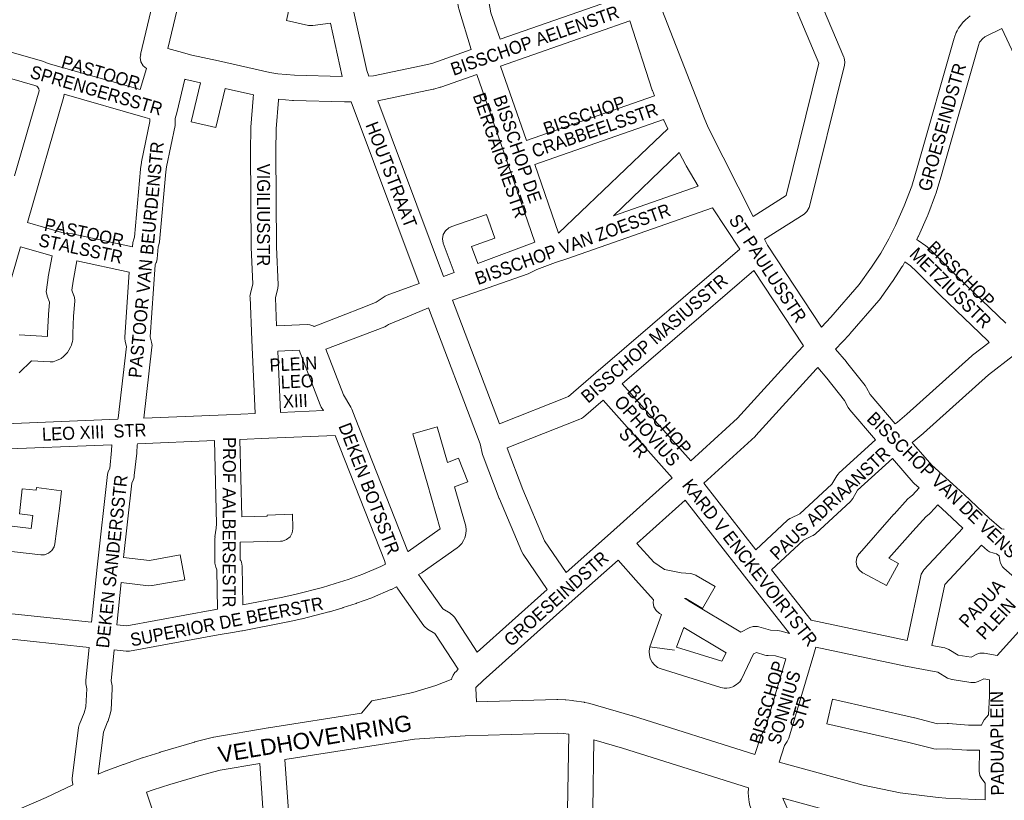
# Model space of a CAD drawing. Header units: metres. Extents: x 123817 to 142006, y 393105 to 406084.
# Tile 92 of 138: x 133835 to 134419, y 397649 to 398112. Entities that reach past the tile are written whole.
import ezdxf
from ezdxf.enums import TextEntityAlignment as Align

# ---------------------------------------------------------------- set-up
doc = ezdxf.new("R2010")
doc.units = ezdxf.units.M
doc.header["$MEASUREMENT"] = 0
doc.styles.add('Style-Arial', font='arial.ttf')

msp = doc.modelspace()

# ---------------------------------------------------------------- linework, layer by layer
at = {"color": 9, "linetype": 'Continuous', "lineweight": 0, "flags": 128}
for points in [[(134076.18, 398232.94), (134075.49, 398236.36), (134069.6, 398235.2), (134069.46, 398235.18), (134068.64, 398235.08), (134057.83, 398234.39), (134048.36, 398232.4), (134048.12, 398232.36), (134047.08, 398232.25), (134021.54, 398231.37), (134021.79, 398224.99), (134023.28, 398188.16), (134028.68, 398138.71), (134032.87, 398119.85), (134032.87, 398119.85), (134032.87, 398119.85), (134041.34, 398081.69), (134042.47, 398078.47), (134045.39, 398078.54), (134077.28, 398085.23), (134080.57, 398086.14), (134103.27, 398094.16)], [(134120.52, 398100.24), (134114.95, 398116.02), (134107.93, 398155.32), (134155.64, 398165.33), (134177.48, 398169.72), (134183.44, 398151.29), (134183.53, 398151.03), (134184.83, 398148.78), (134185.39, 398148.18), (134188.08, 398145.61), (134194.43, 398126.16), (134120.52, 398100.24)], [(133922.72, 398156.88), (133907.12, 398091.15), (133907.24, 398091.22), (133906.92, 398089.42), (133907.37, 398086.85), (133908.67, 398084.6), (133910.63, 398082.96), (133906.89, 398070.37), (133852.38, 398085.9), (133849.5, 398086.99), (133848.91, 398087.19), (133739.9, 398118.61)], [(133937.79, 398155.41), (133923.39, 398094.76), (133929.78, 398093.03), (133937.51, 398090.94), (133953.33, 398087.39), (133983.86, 398080.56), (133988.55, 398079.84), (133998.45, 398078.9), (134026.76, 398078.15)], [(134026.76, 398078.15), (134019.73, 398109.83), (134009.34, 398108.36), (134006.98, 398108.4), (134006.66, 398108.46), (133993.7, 398111.33), (133996.94, 398125.98)], [(134279.08, 397978.15), (134310.99, 397929.42), (134316.62, 397935.34), (134333.37, 397954.73), (134340.69, 397964.97), (134346.23, 397973.37), (134350.88, 397981.76), (134354.92, 397989.8), (134360.09, 398001.37), (134364.53, 398013.19), (134368.25, 398025.32), (134389.74, 398100.91), (134389.9, 398101.42), (134389.94, 398101.52), (134391, 398104.32), (134391.48, 398105.34), (134392.35, 398106.9), (134393.06, 398107.94), (134395.3, 398110.72), (134395.39, 398110.82), (134396.5, 398111.89), (134399.3, 398114.1)], [(134136.04, 398040.13), (134120.7, 398084.4), (134197.34, 398111.28), (134210.68, 398070.06), (134210.77, 398069.81), (134210.78, 398069.79), (134211.94, 398066.63), (134136.04, 398040.13)], [(134420.34, 397931.78), (134391.9, 397959.13), (134377.83, 397973.19), (134377.66, 397973.35), (134373.73, 397977.05), (134372.97, 397977.67), (134368.38, 397980.96), (134367.76, 397981.36), (134367.53, 397981.49), (134368.4, 397983.21), (134368.55, 397983.53), (134373.88, 397995.46), (134374.06, 397995.89), (134378.65, 398008.13), (134378.68, 398008.2), (134378.8, 398008.56), (134382.62, 398020.99), (134382.66, 398021.15), (134404.08, 398096.5), (134404.83, 398098.48), (134405.12, 398099), (134406.44, 398100.63), (134407.93, 398101.81), (134418.08, 398106.69)], [(133832.44, 398019.33), (133846.89, 398069.67), (133846.73, 398070.88), (133846.04, 398072.02), (133845.69, 398072.4), (133844.46, 398072.86), (133743.2, 398102.05)], [(133908.98, 397875.44), (133958.07, 397877.51), (133958.07, 397877.51), (133958.07, 397877.51), (133975.09, 397878.23), (133973.14, 397922), (133973.14, 397922.01), (133973.14, 397922.01), (133972.05, 397947.27), (133972.04, 397947.6), (133972.36, 397949.39), (133972.26, 397949.4), (133973.66, 397955.06), (133972.8, 397976.68), (133972.79, 397976.92), (133972.33, 398033.76), (133972.33, 398033.82), (133972.34, 398033.96), (133972.58, 398047.63), (133972.6, 398048.08), (133973.96, 398065.41), (133974, 398065.74), (133974.19, 398067.35), (133957.27, 398071.14), (133951.69, 398047.83), (133937.1, 398051.32), (133942.63, 398074.42), (133934.07, 398076.34), (133933.75, 398076.42), (133933.32, 398076.53), (133928.58, 398056.72), (133928.57, 398056.7), (133928.57, 398056.69), (133927.71, 398053.19), (133927.72, 398050.69), (133927.73, 398050.65), (133927.57, 398049.12), (133922.48, 398024.64), (133922.06, 398021.63), (133918.44, 397980.17), (133918.02, 397978.25), (133917.75, 397977.61), (133917.48, 397977.04), (133916.92, 397970.06), (133916.49, 397968.09), (133916.39, 397967.83), (133915.79, 397966.34), (133912.8, 397923.67), (133913.67, 397920.45), (133913.93, 397918.48), (133913.88, 397917.62), (133908.98, 397875.44)], [(134141.08, 397979.8), (134124.33, 398028.12), (134106.56, 398079.41), (134085.32, 398071.91), (134084.83, 398071.76), (134081.07, 398070.71), (134080.6, 398070.6), (134047.86, 398063.73), (134086.84, 397959.58)], [(133902.43, 397977.04), (133902.63, 397979.6), (133903.06, 397981.57), (133903.33, 397982.21), (133903.61, 397982.81), (133907.13, 398023.12), (133907.17, 398023.52), (133907.66, 398026.96), (133907.74, 398027.45), (133912.72, 398051.4), (133912.71, 398053.11), (133909.91, 398053.91), (133861.77, 398067.63), (133861.53, 398066.33), (133840.07, 397991.53), (133861.79, 397985.29), (133864.08, 397985.06), (133864.09, 397985.06), (133864.09, 397985.06), (133866.69, 397984.79), (133867.23, 397984.71), (133867.52, 397984.66), (133902.43, 397977.04)], [(134010.08, 397929.9), (134010, 397929.97), (134007.55, 397930.86), (134005.92, 397930.97), (133987.8, 397930.16), (133987.08, 397946.84), (133988.48, 397952.5), (133988.7, 397954.3), (133988.69, 397954.6), (133987.79, 397977.16), (133987.33, 398033.79), (133987.57, 398047.14), (133988.9, 398064.07), (133988.99, 398064.73), (133997.28, 398063.94), (133997.8, 398063.91), (134028.06, 398063.11), (134028.44, 398063.11), (134032.04, 398063.2), (134072.39, 397955.39), (134053.41, 397948.45), (134052.23, 397947.91), (134051.65, 397947.53), (134046.95, 397944.21)], [(134219.79, 398047.21), (134217.52, 398052.19), (134217.4, 398052.48), (134217.34, 398052.63), (134140.96, 398025.96), (134155.07, 397985.23)], [(134187.57, 397995.59), (134237.91, 398013.15), (134230.71, 398025.26), (134230.51, 398025.62), (134226.64, 398033.01)], [(134093.12, 397961.92), (134086.63, 397979.24), (134086.61, 397979.3), (134086.16, 397981.87), (134086.61, 397984.44), (134087.91, 397986.69), (134089.91, 397988.37), (134091.33, 397988.88), (134091.18, 397988.95), (134112.33, 397996.34), (134117.28, 397982.18), (134103.37, 397977.32), (134107.17, 397967.16)], [(134120.11, 397872.13), (134092.2, 397945.4), (134105.4, 397950.02), (134105.4, 397950.02), (134105.41, 397950.02), (134137.09, 397961.09), (134138.24, 397961.6), (134142.13, 397963.74), (134153.25, 397967.72), (134159.93, 397970.06), (134159.93, 397970.06), (134159.93, 397970.06), (134246.4, 398000.23), (134262.66, 397975.75), (134177.27, 397902.25), (134177.27, 397902.25), (134177.27, 397902.25), (134161.02, 397888.26), (134120.11, 397872.13)], [(133825.24, 397940.06), (133835.92, 397977.11), (133854.64, 397971.74), (133852.39, 397959.25), (133852.35, 397959.01), (133851.26, 397951.61), (133851.18, 397950.52), (133851.64, 397947.95), (133851.67, 397947.87), (133853.02, 397944.29), (133852.46, 397936.91), (133852.45, 397936.72), (133851.9, 397925.79), (133851.89, 397925.41), (133851.93, 397924.69), (133852, 397923.91), (133851.99, 397923.9), (133835.05, 397924.81)], [(133835.12, 397902.43), (133842.36, 397909.4), (133853.56, 397908.79), (133855.27, 397908.9), (133857.31, 397909.57), (133859.56, 397910.7), (133859.96, 397910.91), (133861.49, 397912.07), (133863.28, 397913.84), (133863.75, 397914.35), (133864.68, 397915.75), (133865.82, 397917.99), (133866.2, 397918.85), (133866.44, 397919.66), (133866.74, 397920.89), (133866.92, 397922.06), (133867.02, 397923.32), (133867.04, 397923.9), (133867, 397924.63), (133866.91, 397925.59), (133867.42, 397935.88), (133868.1, 397944.82), (133868.12, 397945.38), (133867.67, 397947.95), (133867.64, 397948.03), (133866.39, 397951.35), (133867.17, 397956.7), (133869.37, 397968.9), (133900.45, 397962.12), (133897.75, 397923.46), (133897.73, 397922.93), (133897.99, 397920.97), (133898.82, 397917.92), (133893.88, 397875.5), (133893.69, 397874.81), (133812.37, 397871.54)], [(134354.68, 397872.14), (134339.8, 397889.47), (134337.73, 397893.5), (134336.93, 397894.74), (134325.9, 397908.61), (134325.78, 397908.76), (134325.76, 397908.78), (134319.31, 397916.4), (134327.61, 397925.14), (134327.85, 397925.4), (134344.94, 397945.18), (134345.01, 397945.26), (134345.37, 397945.72), (134352.98, 397956.36), (134353.14, 397956.59), (134358.91, 397965.35), (134359.21, 397965.85), (134360.5, 397968.16), (134363.82, 397965.78), (134367.31, 397962.5), (134381.35, 397948.47), (134381.45, 397948.36), (134409.65, 397921.24), (134410.39, 397920.37), (134400.64, 397912.89), (134400.18, 397912.51), (134361.62, 397877.79), (134356.03, 397873.12), (134354.68, 397872.14)], [(134233.53, 397850.1), (134192.83, 397895.85), (134270.99, 397963.13), (134300.36, 397918.28), (134297.1, 397914.91), (134296.93, 397914.74), (134261.27, 397875.49), (134233.53, 397850.1)], [(134054.2, 397930.96), (134053.68, 397930.59), (134053.1, 397930.22), (134052, 397929.7), (134017, 397916.43), (134027.44, 397889.28), (134031.91, 397881.99), (134032.52, 397880.76), (134034.48, 397875.65), (134065.75, 397796.33), (134065.78, 397796.35), (134084.86, 397809.74), (134077.06, 397837.09), (134068.72, 397866.08), (134083.14, 397870.22), (134089.2, 397849.15), (134095.69, 397851.69), (134101.17, 397837.73), (134093.35, 397834.66), (134100.01, 397811.33), (134100.29, 397809.27), (134100.27, 397808.72), (134100.14, 397806.96), (134099.71, 397804.95), (134099.49, 397804.4), (134098.76, 397802.8), (134097.68, 397801.09), (134097.25, 397800.63), (134096.01, 397799.38), (134095, 397798.53), (134074.22, 397783.95), (134073.87, 397783.71), (134072.07, 397782.6), (134086.43, 397762.27), (134090.82, 397759.68), (134092.74, 397758.05), (134093.27, 397757.34), (134106.85, 397736.64), (134148.3, 397773.85), (134134, 397794.76), (134133.28, 397796.07), (134120, 397827.48), (134119.9, 397827.73), (134110.31, 397852.84), (134110.27, 397852.95), (134109.99, 397853.9), (134108.59, 397860.22), (134077.83, 397940.99)], [(133990.08, 397878.86), (133988.46, 397915.17), (134001.19, 397915.74), (134013.69, 397883.26), (134014.29, 397882.03), (134015.58, 397879.94), (133990.08, 397878.86)], [(134424.97, 397912.64), (134410, 397901.17), (134371.55, 397866.55), (134371.34, 397866.36), (134365.45, 397861.44), (134365.05, 397861.13), (134364.74, 397860.91), (134365.36, 397860.23), (134365.52, 397860.06), (134376.42, 397847.54), (134384.51, 397840.22), (134395.56, 397830.22), (134395.69, 397830.09), (134410.5, 397816.04), (134417.72, 397809.76), (134419.26, 397809.53), (134419.46, 397809.5)], [(134272.13, 397797.39), (134241.25, 397836.84), (134271.65, 397864.66), (134272.14, 397865.15), (134307.95, 397904.56), (134308.88, 397905.51), (134314.23, 397899.18), (134324.73, 397885.99), (134326.86, 397881.83), (134327.79, 397880.43), (134327.84, 397880.37), (134343.06, 397862.65), (134321.53, 397843.03), (134320.84, 397842.31), (134320.11, 397841.27), (134317.18, 397836.26), (134298.13, 397818.66), (134292.81, 397816.15), (134292.25, 397815.86), (134290.89, 397814.86), (134272.13, 397797.39)], [(134159.59, 397783.91), (134146.81, 397802.61), (134133.86, 397833.2), (134124.52, 397857.68), (134124.5, 397857.74), (134167.7, 397874.77), (134168.7, 397875.25), (134169.85, 397876.07), (134181.46, 397886.06), (134222.43, 397840.02), (134185.96, 397807.28), (134159.59, 397783.91)], [(133899, 397752.17), (133950.54, 397761.68), (133950.6, 397761.69), (133950.69, 397761.71), (133952.83, 397762.06), (133952.41, 397785.54), (133952.14, 397786.04), (133951.73, 397786.98), (133951.27, 397789.47), (133951.13, 397803.88), (133951.13, 397803.96), (133951.3, 397804.93), (133951.19, 397804.94), (133951.88, 397810.17), (133951.88, 397810.17), (133951.88, 397810.17), (133952.21, 397812.66), (133951.07, 397862.2), (133905.41, 397860.28), (133905.18, 397859.34), (133904.93, 397855.13), (133904.9, 397854.74), (133903.43, 397841.42), (133903.31, 397840.65), (133903.07, 397839.55), (133902.79, 397838.58), (133901.96, 397836.96), (133897.1, 397792.83), (133912.37, 397791.04), (133930.65, 397794.35), (133933.32, 397779.58), (133913.94, 397776.08), (133913.91, 397776.08), (133911.74, 397776.01), (133895.53, 397777.91), (133892.99, 397752.8), (133899, 397752.17)], [(133967.79, 397764.61), (133991.59, 397769.25), (133999.38, 397770.97), (134015, 397775.02), (134022.65, 397777.31), (134030.27, 397779.79), (134038.97, 397782.88), (134049.59, 397787.42), (134052.46, 397788.82), (134051.73, 397791), (134022.47, 397865.22), (133983.23, 397863.56), (133983.23, 397863.56), (133983.23, 397863.56), (133966.06, 397862.84), (133967.12, 397816.87), (133982.31, 397817.2), (133982.28, 397817.97), (133997.27, 397818.43), (133997.53, 397810.1), (133997.53, 397809.87), (133997.08, 397807.31), (133995.78, 397805.05), (133993.78, 397803.38), (133991.34, 397802.49), (133990.2, 397802.37), (133966.15, 397801.84), (133966.25, 397791.44), (133966.51, 397790.97), (133966.92, 397790.03), (133967.37, 397787.6), (133967.79, 397764.61)], [(133878.07, 397754.38), (133881.37, 397787), (133881.37, 397787.02), (133881.38, 397787.06), (133887.43, 397842.06), (133887.84, 397843.81), (133888.81, 397845.63), (133889.97, 397856.19), (133890.17, 397859.66), (133818.88, 397856.79)], [(134361.77, 397743.44), (134369.87, 397781.79), (134370.16, 397782.81), (134371.46, 397785.06), (134371.72, 397785.36), (134394.89, 397810.17), (134385.43, 397819.15), (134380.01, 397824.06), (134375.74, 397819.33), (134374.87, 397818.51), (134373.02, 397817.02), (134365.2, 397808.44), (134351, 397792.38), (134356.78, 397789.28), (134349.68, 397776.07), (134335.56, 397783.65), (134335.36, 397783.76), (134333.36, 397785.43), (134332.06, 397787.69), (134331.6, 397790.26), (134332.06, 397792.82), (134333.36, 397795.08), (134333.55, 397795.24), (134333.49, 397795.22), (134354, 397818.41), (134354.07, 397818.49), (134362.32, 397827.55), (134363.17, 397828.35), (134365.01, 397829.83), (134368.89, 397834.12), (134366.02, 397836.72), (134365.4, 397837.35), (134354.28, 397850.12), (134353.05, 397851.46), (134332.48, 397832.72), (134329.57, 397827.73), (134328.84, 397826.69), (134328.19, 397826.01), (134307.46, 397806.86), (134306.12, 397805.87), (134305.57, 397805.58), (134300.26, 397803.08), (134281.41, 397785.53), (134304.92, 397755.5), (134361.77, 397743.44)], [(133814.48, 397813.25), (133842.3, 397810.04), (133843.31, 397817.77), (133835.38, 397818.61), (133836.95, 397833.52), (133845.24, 397832.65), (133845.46, 397834.29), (133860.33, 397832.36), (133859.17, 397823.45), (133856.22, 397800.78), (133855.83, 397799.18), (133854.53, 397796.93), (133852.54, 397795.25), (133850.09, 397794.36), (133847.93, 397794.3), (133812.97, 397798.32)], [(134292.06, 397747.59), (134265.35, 397781.71), (134265.35, 397781.71), (134265.35, 397781.71), (134230.1, 397826.75), (134201.55, 397801.11), (134211.5, 397790.03), (134217.95, 397785.62), (134227.8, 397783.58), (134233.35, 397783.18), (134234.12, 397783.09), (134236.57, 397782.19), (134236.6, 397782.18), (134247.98, 397775.53), (134240.42, 397762.58), (134230.54, 397768.34), (134229.8, 397768.4), (134231.97, 397767.16), (134232, 397767.14), (134232.11, 397767.08), (134263.09, 397748.51), (134268.59, 397751.15), (134270.52, 397751.77), (134273.13, 397751.77), (134273.95, 397751.57), (134280.8, 397749.55), (134285.08, 397749.43), (134286.18, 397749.32), (134287.05, 397749.11), (134292.06, 397747.59)], [(134399.71, 397733.72), (134392.17, 397734.89), (134386.56, 397738.22), (134386.48, 397738.27), (134384.13, 397739.14), (134376.5, 397740.59), (134384.11, 397776.65), (134405.99, 397800.08), (134409.54, 397797), (134410.71, 397796.17), (134413.15, 397795.28), (134413.36, 397795.24), (134414.91, 397795.01), (134416.35, 397793.77), (134416.75, 397790.94), (134417.13, 397789.43), (134418.43, 397787.17), (134419.23, 397786.35), (134439.73, 397768.41)], [(134271.58, 397675.83), (134275.12, 397686.78), (134275.21, 397687.04), (134276.07, 397688.71), (134277.65, 397691.02), (134289.91, 397732.57), (134283.66, 397734.47), (134279.4, 397734.58), (134278.31, 397734.7), (134277.48, 397734.89), (134272.46, 397736.37), (134270.66, 397735.51), (134263.52, 397720.5), (134262.5, 397718.9), (134260.68, 397717.33), (134259.1, 397716.37), (134258.93, 397716.26), (134256.48, 397715.37), (134254.95, 397715.26), (134253.36, 397715.31), (134252.28, 397715.42), (134251.36, 397715.64), (134215.34, 397726.84), (134213.82, 397727.5), (134211.82, 397729.18), (134211.78, 397729.23), (134210.6, 397730.66), (134209.34, 397732.86), (134208.91, 397734.97), (134208.79, 397736.82), (134208.78, 397737.28), (134209.23, 397739.84), (134223.76, 397737.74), (134209.23, 397739.84), (134216.16, 397758.9), (134214.92, 397759.61), (134214.88, 397759.63), (134212.88, 397761.31), (134211.58, 397763.56), (134211.13, 397766.13), (134211.4, 397767.68), (134200.94, 397779.34), (134200.94, 397779.34), (134200.94, 397779.34), (134190.35, 397791.13), (134163.2, 397767.06), (134110.42, 397719.68), (134105.95, 397715.56), (134105.96, 397715.28), (134106.31, 397707.13)], [(134044.22, 397707.68), (134054.54, 397709.6), (134068.61, 397712.65), (134082.23, 397716.73), (134091.45, 397720.29), (134091.49, 397720.46), (134091.74, 397721.07), (134092.58, 397722.87), (134093.63, 397724.52), (134094.29, 397725.21), (134095.61, 397726.43), (134081.68, 397747.66), (134077.41, 397750.18), (134075.49, 397751.82), (134075.11, 397752.31), (134059.67, 397774.16), (134059.47, 397774.47), (134058.94, 397775.29), (134056, 397773.85), (134055.66, 397773.7), (134044.64, 397768.99), (134044.21, 397768.82), (134035.2, 397765.62), (134035.01, 397765.56), (134027.21, 397763.02), (134027.03, 397762.96), (134019.17, 397760.61), (134018.9, 397760.54), (134003.02, 397756.42), (134002.75, 397756.35), (133994.73, 397754.58), (133994.55, 397754.54), (133967.5, 397749.27), (133967.37, 397749.25), (133967.28, 397749.23), (133961.66, 397748.31), (133961.66, 397748.31), (133961.66, 397748.31), (133953.19, 397746.92), (133900.65, 397737.22), (133900.59, 397737.21), (133898.5, 397737.14), (133891.49, 397737.88), (133889.65, 397719.57), (133890.21, 397716.71), (133890.34, 397715.29), (133890.33, 397714.86), (133889.62, 397702.34), (133889.29, 397700.53), (133887.82, 397695.83), (133887.71, 397695.51), (133887.6, 397695.24), (133885.08, 397689.07), (133881.98, 397664.26)], [(133815.54, 397760.98), (133878.07, 397754.38)], [(134437.13, 397758.94), (134415.26, 397734.7), (134407.47, 397735.93), (134405, 397735.91), (134403.13, 397735.32), (134399.71, 397733.72)], [(134251.98, 397731.16), (134225.07, 397739.52), (134229.34, 397751.25), (134254.4, 397736.24), (134251.98, 397731.16)], [(133816.37, 397635.69), (133818.62, 397688.14), (133818.62, 397688.14), (133820.94, 397742.18), (133821.31, 397745.28), (133876.57, 397739.45), (133874.62, 397719.97), (133874.58, 397719.23), (133874.72, 397717.8), (133875.3, 397714.78), (133874.69, 397704.12), (133873.6, 397700.62), (133870.82, 397693.83), (133870.72, 397693.56), (133870.32, 397691.92), (133866.53, 397661.59), (133866.64, 397661.6), (133866.47, 397660.66), (133866.93, 397658.09), (133866.95, 397658.02), (133867.02, 397657.84)], [(134408.09, 397648.97), (134408.11, 397658.79), (134406.08, 397661.41), (134404.95, 397663.45), (134404.5, 397666.02), (134404.52, 397666.18), (134404.5, 397666.17), (134404.75, 397678.35), (134397.88, 397678.36), (134397.33, 397678.38), (134385.61, 397679.27), (134379.22, 397679.09), (134377.69, 397679.2), (134377.11, 397679.33), (134362.76, 397683.06), (134314.22, 397694.14), (134317.55, 397708.76), (134366.21, 397697.66), (134366.43, 397697.61), (134379.85, 397694.11), (134385.57, 397694.28), (134386.36, 397694.26), (134398.19, 397693.36), (134406.01, 397693.34), (134406.17, 397693.86), (134406.3, 397694.27), (134407.59, 397696.51), (134410.05, 397699.46), (134410.63, 397710.52), (134410.62, 397720.25), (134407.4, 397720.76), (134404, 397719.16), (134402.12, 397718.57), (134399.67, 397718.55), (134388.44, 397720.29), (134388.28, 397720.31), (134385.84, 397721.2), (134385.75, 397721.25), (134380.03, 397724.65), (134366.18, 397727.28), (134366.18, 397727.28), (134366.18, 397727.29), (134361.02, 397728.27), (134360.86, 397728.3), (134307.62, 397739.59), (134306.4, 397735.47), (134306.4, 397735.46), (134306.4, 397735.46), (134291.7, 397685.64), (134291.55, 397685.2), (134290.69, 397683.52), (134289.06, 397681.13), (134285.89, 397671.32)], [(134160.32, 397642.56), (134161.12, 397688)], [(134348.46, 397464.28), (134275.99, 397432.65), (134241.98, 397489.99), (134233.34, 397505.07), (134227.11, 397516.4), (134221.05, 397527.83), (134215.17, 397539.35), (134209.47, 397550.93), (134198.57, 397574.46), (134193.46, 397586.2), (134189.14, 397597.43), (134183.51, 397613.91), (134179.7, 397626.69), (134175.33, 397643.33), (134176.06, 397684.63)], [(133910.56, 397653.46), (133916.83, 397635.2), (133916.91, 397634.97), (133920.41, 397623.55), (133920.46, 397623.38), (133927.11, 397599.72), (133927.15, 397599.54), (133930.15, 397587.78), (133930.62, 397586.19), (133939.9, 397572.74), (133940.77, 397571.05), (133940.99, 397570.32), (133955.51, 397512.76), (134013.46, 397526.91), (133998.09, 397576.34), (133994.63, 397586.25), (133981.33, 397624.42), (133980.93, 397626.36), (133977.82, 397670.49)], [(133992.69, 397672.92), (133995.82, 397628.42)]]:
    msp.add_lwpolyline(points, dxfattribs=at)
at = {"color": 6, "linetype": 'Continuous', "lineweight": 0, "flags": 128}
for points in [[(134103.27, 398094.16), (134095.85, 398118.31), (134095.63, 398119.21), (134091.59, 398142.21), (134091.58, 398142.26), (134076.18, 398232.94)], [(134285.86, 398142.01), (134309.52, 398086.07), (134290.12, 398007.65), (134270.46, 397995.2), (134243.77, 398047.99), (134241.53, 398053.7), (134241.53, 398053.7), (134241.53, 398053.7), (134216.37, 398117.91)], [(134300.69, 398145.45), (134324.3, 398089.61), (134324.44, 398089.26), (134324.9, 398086.69), (134324.68, 398084.89), (134303.96, 398001.12), (134303.72, 398000.36), (134302.42, 397998.1), (134300.69, 397996.59), (134277.26, 397981.75), (134279.08, 397978.15)], [(134155.07, 397985.23), (134208.03, 398035.95), (134219.79, 398047.21)], [(134187.57, 397995.59), (134226.64, 398033.01)], [(134141.08, 397979.8), (134107.17, 397967.16)], [(134093.12, 397961.92), (134086.84, 397959.58)], [(134046.95, 397944.21), (134040.55, 397941.72), (134010.08, 397929.9)], [(134054.2, 397930.96), (134065.22, 397935.64), (134077.83, 397940.99)]]:
    msp.add_lwpolyline(points, dxfattribs=at)
at = {"color": 40, "linetype": 'Continuous', "lineweight": 0, "flags": 128}
for points in [[(134418.08, 398106.69), (134428.24, 398084.64), (134433.32, 398072.89), (134443.02, 398048.99), (134454.53, 398018.05), (134454.53, 398018.05), (134454.55, 398017.99), (134460.07, 398003.43), (134460.21, 398003.08), (134463.02, 397996.44), (134463.19, 397996.06), (134469.35, 397983.03), (134469.53, 397982.65), (134472.88, 397976.27), (134473.08, 397975.9), (134480.3, 397963.43), (134480.47, 397963.14), (134489.37, 397948.89)], [(134044.22, 397707.68), (134038.09, 397700.34), (133982.99, 397691.64), (133982.89, 397691.62), (133982.89, 397691.62), (133950.55, 397686.19), (133950.47, 397686.17), (133949.66, 397685.99), (133939.39, 397683.29), (133939.12, 397683.21), (133918.74, 397677.23), (133918.47, 397677.15), (133908.37, 397673.87), (133908.18, 397673.8), (133896.95, 397669.9), (133896.86, 397669.86), (133896.76, 397669.84), (133886.79, 397666.15), (133886.59, 397666.08), (133881.98, 397664.26)], [(134106.31, 397707.13), (134154, 397708.46), (134154.71, 397708.46), (134158.89, 397708.28), (134159.37, 397708.25), (134163.53, 397707.87), (134164.16, 397707.79), (134170.31, 397706.83), (134170.52, 397706.8), (134170.63, 397706.78), (134172.74, 397706.38), (134173.68, 397706.16), (134198.64, 397698.89), (134198.86, 397698.82), (134271.58, 397675.83)], [(133992.69, 397672.92), (134069.62, 397685.06), (134099.69, 397686.93), (134154.2, 397688.46), (134157.79, 397688.31), (134161.12, 397688)], [(134176.06, 397684.63), (134192.94, 397679.72), (134267.75, 397656.07), (134267.63, 397655.11), (134267.77, 397655.1), (134267.54, 397653.81), (134267.57, 397653.11), (134267.85, 397649.12), (134268.06, 397647.64), (134268.5, 397645.68), (134268.83, 397644.54), (134269.76, 397641.9), (134269.79, 397641.81), (134270.04, 397641.17), (134348.46, 397464.28)], [(133910.56, 397653.46), (133914.65, 397654.87), (133924.52, 397658.08), (133944.62, 397663.99), (133954.32, 397666.54), (133977.82, 397670.49)], [(134408.09, 397648.97), (134402.62, 397649.07), (134384.7, 397649.93), (134380.3, 397650.27), (134357.63, 397653.13), (134335.78, 397657.59), (134285.89, 397671.32)], [(133867.02, 397657.84), (133851.22, 397650.41), (133830.63, 397641.38), (133823.81, 397638.66), (133816.37, 397635.69)], [(134394.29, 397629.45), (134383.59, 397629.96), (134383.29, 397629.98), (134378.5, 397630.35), (134378.03, 397630.4), (134354.76, 397633.33), (134354.27, 397633.4), (134354, 397633.45), (134331.45, 397638.06), (134330.8, 397638.22), (134288.12, 397649.96), (134288.49, 397648.92), (134369.8, 397465.47), (134423.83, 397343.6), (134423.84, 397343.57), (134423.85, 397343.56), (134430.45, 397328.45)]]:
    msp.add_lwpolyline(points, dxfattribs=at)

# ---------------------------------------------------------------- texts
at = {"color": 8, "style": 'Style-Arial', "width": 0.909091}
for s, rotation, p in [('BISSCHOP AELENSTR', 19.32019, (134140.98, 398099.52)), ('PASTOOR', 343.76886, (133883.59, 398080.5)), ('SPRENGERSSTR', 343.76886, (133880.99, 398069.95)), ('GROESEINDSTR', 74.13368, (134382.55, 398048.18)), ('BISSCHOP ', 19.0818, (134171.63, 398055.52)), ('BERGAIGNESTR', 289.11078, (134120.38, 398031.42)), ('BISSCHOP DE', 289.11078, (134130.79, 398035.15)), ('CRABBEELSSTR', 19.0818, (134176.51, 398046.32)), ('HOUTSTRAAT', 291.0087, (134055.86, 398019.92)), ('PASTOOR VAN BEURDENSTR', 84.53929, (133910.41, 397969.47)), ('VIGILIUSSTR', 269.95063, (133980.06, 397996.02)), ('BISSCHOP VAN ZOESSTR', 19.82589, (134163.46, 397978.71)), ('PASTOOR', 347.9473, (133873.68, 397985.58)), ('ST PAULUSSTR', 303.22755, (134279.18, 397964.31)), ('STALSSTR', 347.9473, (133871.69, 397976.07)), ('BISSCHOP', 315.5024, (134393.81, 397960.94)), (' METZIUSSTR', 315.5024, (134386.65, 397953.77)), ('BISSCHOP MASIUSSTR', 40.72171, (134211.86, 397922.82)), ('PLEIN', 2.7628, (133997.76, 397907.58)), ('LEO', 2.7628, (134000.05, 397897.29)), ('XIII', 2.7628, (133998.92, 397885.7)), ('BISSCHOP', 311.65451, (134214.91, 397874.53)), ('OPHOVIUS', 311.65451, (134207.57, 397868)), ('LEO XIII  STR', 2.52749, (133879.62, 397867.18)), ('BISSCHOP VAN DE VENSTR', 315.94806, (134387.46, 397831.27)), ('DEKEN BOTSSTR', 291.01166, (134042.76, 397833.61)), ('STR', 311.65451, (134199.67, 397860.97)), ('PROF AALBERSESTR', 269.89825, (133959.73, 397813.67)), ('PAUS ADRIAANSTR', 42.95635, (134316.05, 397825)), ('DEKEN SANDERSSTR', 83.79299, (133890.09, 397790.44)), ('KARD V ENCKEVOIRTSTR', 308.05024, (134268.61, 397789.72)), ('GROESEINDSTR', 41.65281, (134153.63, 397768.27)), ('PADUA', 47.3991, (134406.03, 397765.49)), ('SUPERIOR DE BEERSTR', 10.89364, (133958.22, 397754.73)), ('PLEIN', 47.3991, (134414.5, 397756.34)), ('BISSCHOP', 73.56439, (134278.98, 397706.73)), ('SONNIUS', 73.56439, (134288.84, 397703.82)), ('STR', 73.56439, (134298.43, 397700.99)), ('PADUAPLEIN', 90.47088, (134415.15, 397682.51))]:
    msp.add_text(s, height=7.7, rotation=rotation, dxfattribs=at).set_placement(p, align=Align.MIDDLE_CENTER)
at = {"style": 'Style-Arial'}
msp.add_text('VELDHOVENRING', height=9.6, rotation=9.56316, dxfattribs=at).set_placement((134010.54, 397685.24), align=Align.MIDDLE_CENTER)

doc.saveas('drawing.dxf')
